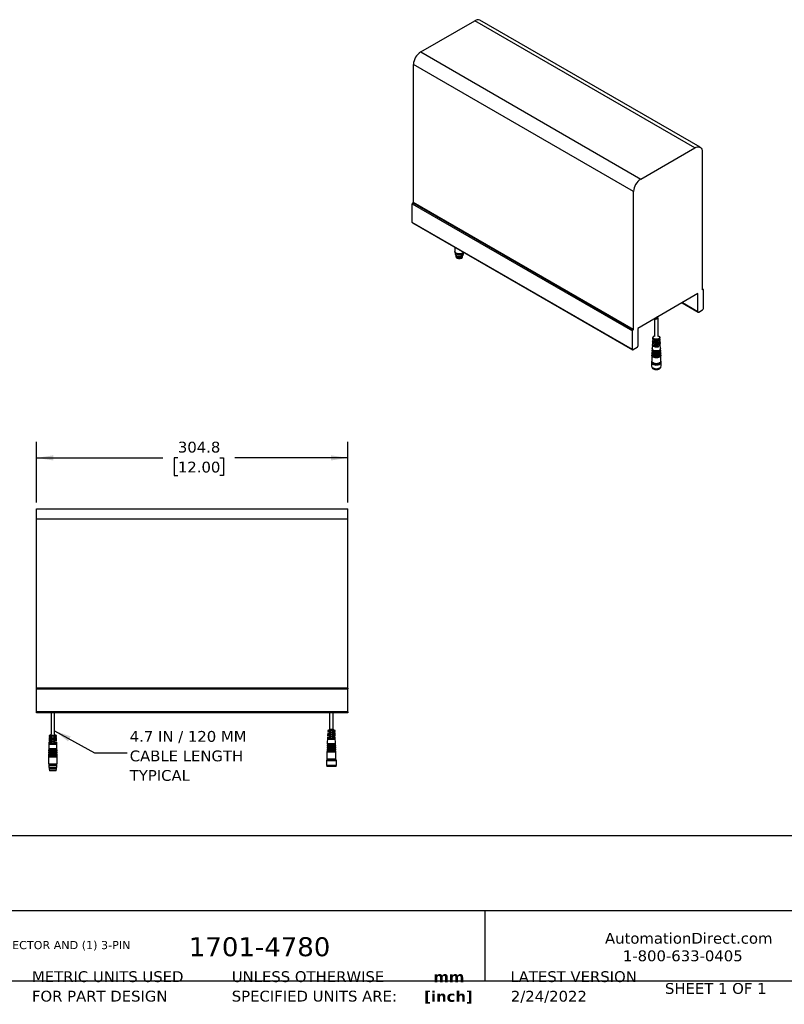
# Model space of a CAD drawing. Header units: millimetres. Extents: x 34 to 2457, y 34 to 1886.
# Tile 2 of 4: x 630 to 1379, y 34 to 998. Entities that reach past the tile are written whole.
import ezdxf

# ---------------------------------------------------------------- set-up
doc = ezdxf.new("R2010")
doc.units = ezdxf.units.MM
doc.header["$LTSCALE"] = 5
doc.linetypes.add('SLD-Solid', pattern=[0])
doc.layers.add('DIMENSIONS', color=140, linetype='SLD-Solid', lineweight=25)
doc.layers.add('TEXT', color=140, linetype='SLD-Solid', lineweight=25)
doc.styles.add('SLDTEXTSTYLE0', font='VERDANA.TTF')
doc.styles.add('SLDTEXTSTYLE1', font='VERDANAB.TTF')
doc.styles.get("Standard").update_dxf_attribs({"font": 'VERDANA.TTF'})
doc.dimstyles.new('SLDDIMSTYLE1', dxfattribs={"dimtxt": 10.790039, "dimasz": 16.51, "dimexe": 0, "dimexo": 0.0625, "dimgap": 2.69751, "dimtad": 0, "dimtih": 1, "dimtoh": 1, "dimrnd": 1e-09, "dimzin": 12, "dimdsep": 46, "dimtxsty": 'SLDTEXTSTYLE0', "dimsah": 1, "dimcen": 0.09, "dimadec": 0, "dimazin": 3, "dimtfac": 1, "dimtofl": 0, "dimtmove": 0, "dimatfit": 3, "dimfxl": 0, "dimfrac": 2, "dimtolj": 1, "dimtzin": 12, "dimarcsym": 0})
doc.dimstyles.new('SLDDIMSTYLE3', dxfattribs={"dimtxt": 0.18, "dimasz": 16.51, "dimexe": 0, "dimexo": 0.0625, "dimgap": 0, "dimtad": 0, "dimtih": 1, "dimtoh": 1, "dimdec": 0, "dimrnd": 1e-09, "dimzin": 0, "dimdsep": 46, "dimtxsty": 'Standard', "dimsah": 1, "dimcen": 0.09, "dimadec": 0, "dimazin": 0, "dimtfac": 16.51, "dimtdec": 0, "dimtofl": 0, "dimtmove": 0, "dimatfit": 3, "dimfxl": 0, "dimfrac": 2, "dimtolj": 1, "dimtzin": 0, "dimarcsym": 0})

# ---------------------------------------------------------------- blocks, each defined once
blk = doc.blocks.new('SW_NOTE_0')
at = {"layer": 'TEXT', "color": 0, "char_height": 7.9375, "attachment_point": 1, "style": 'SLDTEXTSTYLE0'}
for s, insert in [('ASO SAFETY SOLUTIONS SAFETY CONTACT BUMPER, 100 X 200MM, 1FT LENGTH, (1) 3-PIN MALE M8 CONNECTOR AND (1) 3-PIN ', (0, 10.08)), ('FEMALE M8 CONNECTOR, 4.7IN/120MM CABLE LENGTH. ALUMINUM MOUNTING RAIL INCLUDED.', (0, -5.5))]:
    blk.add_mtext(s, dxfattribs=dict(at, insert=insert))
blk = doc.blocks.new('SW_NOTE_0_1')
at = {"layer": 'TEXT', "color": 0, "char_height": 10.583, "attachment_point": 2, "style": 'SLDTEXTSTYLE1'}
for s, insert in [('mm', (14.22, 13.44)), ('[inch]', (13.8, -5.67))]:
    blk.add_mtext(s, dxfattribs=dict(at, insert=insert))
blk = doc.blocks.new('SW_NOTE_0_2')
at = {"layer": 'TEXT', "color": 0, "char_height": 10.5833, "attachment_point": 1, "style": 'SLDTEXTSTYLE0'}
for s, insert in [('UNLESS OTHERWISE ', (0, 13.44)), ('SPECIFIED UNITS ARE:', (0, -5.67))]:
    blk.add_mtext(s, dxfattribs=dict(at, insert=insert))
blk = doc.blocks.new('SW_NOTE_0_6')
at = {"layer": 'TEXT', "color": 0, "char_height": 10.5833, "attachment_point": 1, "style": 'SLDTEXTSTYLE0'}
for s, insert in [('METRIC UNITS USED ', (0, 13.44)), ('FOR PART DESIGN', (0, -5.67))]:
    blk.add_mtext(s, dxfattribs=dict(at, insert=insert))
blk = doc.blocks.new('_D_6')
at = {"layer": 'DIMENSIONS'}
for p, q in [((646.85, 525.53), (646.85, 585.05)), ((951.65, 525.53), (951.65, 585.05)), ((646.85, 569.18), (770.68, 569.18)), ((785.3, 569.18), (781.68, 569.18)), ((781.68, 569.18), (781.68, 552.03)), ((826.34, 569.18), (829.96, 569.18)), ((829.96, 569.18), (829.96, 552.03)), ((951.65, 569.18), (840.96, 569.18)), ((781.68, 552.03), (785.3, 552.03)), ((829.96, 552.03), (826.34, 552.03))]:
    blk.add_line(p, q, dxfattribs=at)
for points in [[(646.85, 569.18), (663.36, 566.64), (663.36, 571.72)], [(951.65, 569.18), (935.14, 571.72), (935.14, 566.64)]]:
    blk.add_solid(points, dxfattribs=at)
at = {"layer": 'DIMENSIONS', "char_height": 10.583, "attachment_point": 1, "style": 'SLDTEXTSTYLE0'}
for s, insert in [('304.8', (785.3, 585.04)), ('12.00', (785.3, 565.47))]:
    blk.add_mtext(s, dxfattribs=dict(at, insert=insert))
blk = doc.blocks.new('SW_NOTE_0_7')
at = {"layer": 'TEXT', "color": 0, "attachment_point": 1, "style": 'SLDTEXTSTYLE0'}
for s, insert, char_height in [('4.7 IN / 120 MM', (2.66, 21.41), 10.5833), ('CABLE LENGTH', (2.66, 2.3), 10.5833), ('TYPICAL', (2.66, -16.81), 10.583)]:
    blk.add_mtext(s, dxfattribs=dict(at, insert=insert, char_height=char_height))

msp = doc.modelspace()

# ---------------------------------------------------------------- linework, layer by layer
for p, q in [((1023.01, 966.627), (1076.043, 997.242)), ((1291.57, 872.821), (1076.043, 997.242)), ((1296.569, 873.316), (1081.043, 997.737)), ((1023.01, 966.627), (1238.537, 842.206)), ((1231.465, 829.959), (1015.939, 954.379)), ((1015.939, 819.242), (1015.939, 954.379)), ((1238.537, 842.206), (1291.57, 872.821)), ((1298.641, 868.738), (1298.641, 733.6)), ((1231.465, 694.821), (1231.465, 829.959)), ((1014.791, 817.97), (1230.317, 693.549)), ((1014.791, 799.798), (1014.791, 817.97)), ((1015.321, 818.889), (1015.939, 819.242)), ((1230.847, 694.468), (1015.321, 818.889)), ((1231.465, 694.821), (1015.939, 819.242)), ((1230.317, 675.377), (1014.791, 799.798)), ((1014.998, 799.34), (1230.524, 674.92)), ((1056.441, 775.416), (1056.441, 771.39)), ((1056.841, 770.332), (1056.841, 769.022)), ((1057.341, 767.904), (1057.341, 767.634)), ((1057.354, 767.456), (1057.592, 765.906)), ((1058.012, 767.39), (1058.436, 767.145)), ((1063.245, 767.145), (1063.67, 767.39)), ((1064.089, 765.906), (1064.327, 767.456)), ((1064.341, 767.634), (1064.341, 767.904)), ((1064.841, 769.022), (1064.841, 770.332)), ((1299.634, 733.999), (1298.641, 734.572)), ((1299.259, 733.961), (1298.641, 734.318)), ((1299.259, 733.961), (1298.641, 733.6)), ((1299.789, 715.483), (1299.789, 733.655)), ((1294.486, 729.977), (1235.62, 695.995)), ((1294.486, 712.422), (1294.486, 729.977)), ((1278.988, 721.03), (1294.693, 711.964)), ((1279.281, 721.199), (1294.486, 712.422)), ((1295.193, 712.013), (1299.082, 714.258)), ((1251.989, 705.444), (1251.989, 687.999)), ((1253.693, 706.426), (1252.907, 705.972)), ((1254.493, 706.888), (1253.693, 706.426)), ((1255.279, 707.341), (1254.493, 706.888)), ((1255.489, 707.463), (1255.489, 707.465)), ((1255.489, 687.999), (1255.489, 706.308)), ((1231.465, 694.821), (1230.847, 694.468)), ((1235.62, 695.995), (1235.62, 678.439)), ((1230.317, 675.377), (1230.317, 693.549)), ((1250.171, 685.245), (1250.127, 684.43)), ((1250.267, 687.04), (1250.223, 686.224)), ((1250.779, 685.065), (1250.741, 684.063)), ((1251.989, 688.417), (1251.618, 688.202)), ((1251.839, 684.452), (1251.801, 683.451)), ((1255.861, 688.202), (1255.489, 688.417)), ((1257.256, 686.224), (1257.212, 687.04)), ((1257.352, 684.43), (1257.308, 685.245)), ((1234.913, 677.214), (1231.024, 674.969)), ((1249.647, 675.451), (1249.603, 674.636)), ((1249.883, 679.861), (1249.69, 676.266)), ((1249.897, 675.452), (1249.896, 675.437)), ((1249.979, 681.656), (1249.935, 680.84)), ((1250.075, 683.451), (1250.031, 682.635)), ((1250.64, 681.392), (1250.602, 680.39)), ((1251.7, 680.779), (1251.663, 679.778)), ((1251.663, 679.778), (1252.887, 680.484)), ((1251.801, 683.451), (1253.048, 684.17)), ((1254.512, 682.327), (1255.747, 681.614)), ((1254.672, 678.642), (1255.885, 677.941)), ((1255.747, 681.614), (1255.709, 682.616)), ((1255.885, 677.941), (1255.848, 678.943)), ((1256.77, 683.228), (1256.807, 682.226)), ((1256.908, 679.555), (1256.946, 678.554)), ((1257.448, 682.635), (1257.404, 683.451)), ((1257.544, 680.84), (1257.5, 681.656)), ((1257.582, 675.437), (1257.582, 675.452)), ((1257.788, 676.266), (1257.596, 679.861)), ((1257.876, 674.636), (1257.832, 675.451)), ((1249.339, 669.667), (1249.339, 663.952)), ((1249.385, 670.561), (1249.341, 669.746)), ((1249.472, 672.191), (1249.429, 671.376)), ((1249.559, 673.821), (1249.516, 673.006)), ((1249.809, 673.813), (1249.809, 673.807)), ((1257.67, 673.807), (1257.669, 673.813)), ((1257.963, 673.006), (1257.919, 673.821)), ((1258.05, 671.376), (1258.006, 672.191)), ((1258.137, 669.746), (1258.094, 670.561)), ((1258.139, 663.952), (1258.139, 669.667)), ((1248.939, 662.89), (1248.939, 659.297)), ((1249.239, 663.543), (1249.239, 663.135)), ((1249.239, 658.333), (1249.239, 658.317)), ((1250.345, 657.338), (1250.557, 657.216)), ((1250.557, 656.481), (1250.628, 656.44)), ((1256.851, 656.44), (1256.922, 656.481)), ((1256.922, 657.216), (1257.134, 657.338)), ((1258.239, 663.135), (1258.239, 663.543)), ((1258.239, 658.317), (1258.239, 658.333)), ((1258.539, 659.297), (1258.539, 662.89)), ((646.85, 519.18), (951.65, 519.18)), ((646.85, 509.18), (646.85, 519.18)), ((951.65, 509.18), (951.65, 519.18)), ((951.65, 509.18), (646.85, 509.18)), ((646.85, 343.685), (646.85, 509.18)), ((951.65, 343.685), (951.65, 509.18)), ((646.85, 342.935), (646.85, 343.685)), ((951.65, 343.685), (646.85, 343.685)), ((646.85, 342.935), (951.65, 342.935)), ((646.85, 320.68), (646.85, 342.935)), ((951.65, 343.685), (951.65, 342.935)), ((951.65, 320.68), (951.65, 342.935)), ((646.85, 319.68), (646.85, 320.68)), ((951.65, 320.68), (646.85, 320.68)), ((951.65, 319.68), (646.85, 319.68)), ((661.1, 319.68), (661.1, 298.78)), ((664.6, 298.78), (664.6, 319.68)), ((933.9, 319.68), (933.9, 303.58)), ((937.4, 303.58), (937.4, 319.68)), ((951.65, 320.68), (951.65, 319.68)), ((932.079, 300.13), (931.94, 296.93)), ((932.114, 299.13), (932.061, 297.93)), ((932.079, 300.13), (934.9, 300.13)), ((932.114, 299.13), (939.185, 299.13)), ((932.175, 302.33), (932.132, 301.33)), ((934.9, 301.33), (932.132, 301.33)), ((939.124, 302.33), (932.175, 302.33)), ((933.9, 303.58), (932.65, 302.33)), ((933.9, 301.33), (933.9, 300.13)), ((933.95, 303.63), (937.35, 303.63)), ((934.9, 301.33), (934.9, 300.13)), ((936.4, 301.33), (939.168, 301.33)), ((936.4, 301.33), (936.4, 300.13)), ((939.22, 300.13), (936.4, 300.13)), ((938.65, 302.33), (937.4, 303.58)), ((937.4, 300.13), (937.4, 301.33)), ((939.168, 301.33), (939.124, 302.33)), ((939.239, 297.93), (939.185, 299.13)), ((939.36, 296.93), (939.22, 300.13)), ((659.087, 290.93), (658.799, 284.322)), ((659.118, 289.93), (659.065, 288.73)), ((662.1, 290.93), (659.087, 290.93)), ((659.118, 289.93), (666.581, 289.93)), ((659.279, 295.33), (659.14, 292.13)), ((659.14, 292.13), (662.1, 292.13)), ((659.314, 294.33), (659.261, 293.13)), ((666.439, 293.13), (659.261, 293.13)), ((662.1, 295.33), (659.279, 295.33)), ((659.314, 294.33), (666.385, 294.33)), ((659.375, 297.53), (659.332, 296.53)), ((659.332, 296.53), (662.1, 296.53)), ((662.85, 297.53), (659.375, 297.53)), ((661.1, 298.78), (659.85, 297.53)), ((661.1, 296.53), (661.1, 295.33)), ((661.1, 292.13), (661.1, 290.93)), ((662.1, 295.33), (662.1, 296.53)), ((662.1, 290.93), (662.1, 292.13)), ((666.324, 297.53), (662.85, 297.53)), ((666.368, 296.53), (663.6, 296.53)), ((663.6, 295.33), (663.6, 296.53)), ((663.6, 295.33), (666.42, 295.33)), ((666.56, 292.13), (663.6, 292.13)), ((663.6, 290.93), (663.6, 292.13)), ((663.6, 290.93), (666.612, 290.93)), ((665.85, 297.53), (664.6, 298.78)), ((664.6, 295.33), (664.6, 296.53)), ((664.6, 290.93), (664.6, 292.13)), ((666.368, 296.53), (666.324, 297.53)), ((666.439, 293.13), (666.385, 294.33)), ((666.56, 292.13), (666.42, 295.33)), ((666.635, 288.73), (666.581, 289.93)), ((666.901, 284.322), (666.612, 290.93)), ((931.887, 295.73), (931.599, 289.122)), ((931.918, 294.73), (931.865, 293.53)), ((939.435, 293.53), (931.865, 293.53)), ((931.887, 295.73), (934.9, 295.73)), ((931.918, 294.73), (939.381, 294.73)), ((934.9, 296.93), (931.94, 296.93)), ((939.239, 297.93), (932.061, 297.93)), ((933.9, 296.93), (933.9, 295.73)), ((934.9, 296.93), (934.9, 295.73)), ((936.4, 296.93), (939.36, 296.93)), ((936.4, 296.93), (936.4, 295.73)), ((939.412, 295.73), (936.4, 295.73)), ((937.4, 295.73), (937.4, 296.93)), ((939.435, 293.53), (939.381, 294.73)), ((939.701, 289.122), (939.412, 295.73)), ((658.668, 281.325), (658.624, 280.326)), ((658.624, 280.326), (658.874, 280.315)), ((662.85, 280.326), (658.624, 280.326)), ((658.668, 281.325), (667.032, 281.325)), ((658.755, 283.323), (658.711, 282.324)), ((658.711, 282.324), (658.961, 282.313)), ((662.85, 282.324), (658.711, 282.324)), ((658.755, 283.323), (666.944, 283.323)), ((658.799, 284.322), (659.048, 284.311)), ((662.85, 284.322), (658.799, 284.322)), ((658.874, 280.315), (658.831, 279.327)), ((666.825, 280.315), (658.874, 280.315)), ((658.961, 282.313), (658.918, 281.325)), ((666.738, 282.313), (658.961, 282.313)), ((659.048, 284.311), (659.005, 283.323)), ((666.651, 284.311), (659.048, 284.311)), ((666.635, 288.73), (659.065, 288.73)), ((666.901, 284.322), (662.85, 284.322)), ((666.988, 282.324), (662.85, 282.324)), ((667.075, 280.326), (662.85, 280.326)), ((666.651, 284.311), (666.901, 284.322)), ((666.694, 283.323), (666.651, 284.311)), ((666.738, 282.313), (666.988, 282.324)), ((666.781, 281.325), (666.738, 282.313)), ((666.825, 280.315), (667.075, 280.326)), ((666.869, 279.327), (666.825, 280.315)), ((666.988, 282.324), (666.944, 283.323)), ((667.075, 280.326), (667.032, 281.325)), ((931.293, 282.129), (931.25, 281.13)), ((931.25, 281.13), (931.25, 274.13)), ((940.05, 281.13), (931.25, 281.13)), ((931.293, 282.129), (935.65, 282.129)), ((931.381, 284.127), (931.337, 283.128)), ((931.337, 283.128), (931.587, 283.117)), ((939.962, 283.128), (931.337, 283.128)), ((931.381, 284.127), (935.65, 284.127)), ((931.468, 286.125), (931.424, 285.126)), ((931.424, 285.126), (931.674, 285.115)), ((939.875, 285.126), (931.424, 285.126)), ((931.468, 286.125), (935.65, 286.125)), ((931.555, 288.123), (931.511, 287.124)), ((931.511, 287.124), (931.761, 287.113)), ((939.788, 287.124), (931.511, 287.124)), ((931.587, 283.117), (931.544, 282.129)), ((931.555, 288.123), (935.65, 288.123)), ((935.65, 283.117), (931.587, 283.117)), ((931.599, 289.122), (931.848, 289.111)), ((939.701, 289.122), (931.599, 289.122)), ((931.674, 285.115), (931.631, 284.127)), ((935.65, 285.115), (931.674, 285.115)), ((931.761, 287.113), (931.718, 286.125)), ((935.65, 287.113), (931.761, 287.113)), ((931.848, 289.111), (931.805, 288.123)), ((935.65, 289.111), (931.848, 289.111)), ((939.451, 289.111), (935.65, 289.111)), ((935.65, 288.123), (939.744, 288.123)), ((939.538, 287.113), (935.65, 287.113)), ((935.65, 286.125), (939.832, 286.125)), ((939.625, 285.115), (935.65, 285.115)), ((935.65, 284.127), (939.919, 284.127)), ((939.713, 283.117), (935.65, 283.117)), ((935.65, 282.129), (940.006, 282.129)), ((939.451, 289.111), (939.701, 289.122)), ((939.494, 288.123), (939.451, 289.111)), ((939.538, 287.113), (939.788, 287.124)), ((939.581, 286.125), (939.538, 287.113)), ((939.625, 285.115), (939.875, 285.126)), ((939.669, 284.127), (939.625, 285.115)), ((939.713, 283.117), (939.962, 283.128)), ((939.756, 282.129), (939.713, 283.117)), ((939.788, 287.124), (939.744, 288.123)), ((939.875, 285.126), (939.832, 286.125)), ((939.962, 283.128), (939.919, 284.127)), ((940.05, 281.13), (940.006, 282.129)), ((940.05, 274.13), (940.05, 281.13)), ((658.493, 277.329), (658.45, 276.33)), ((658.45, 276.33), (658.45, 269.33)), ((662.85, 276.33), (658.45, 276.33)), ((658.493, 277.329), (667.206, 277.329)), ((658.581, 279.327), (658.537, 278.328)), ((658.537, 278.328), (658.787, 278.317)), ((662.85, 278.328), (658.537, 278.328)), ((658.581, 279.327), (667.119, 279.327)), ((658.787, 278.317), (658.744, 277.329)), ((666.913, 278.317), (658.787, 278.317)), ((667.162, 278.328), (662.85, 278.328)), ((667.25, 276.33), (662.85, 276.33)), ((666.913, 278.317), (667.162, 278.328)), ((666.956, 277.329), (666.913, 278.317)), ((667.162, 278.328), (667.119, 279.327)), ((667.25, 276.33), (667.206, 277.329)), ((667.25, 269.33), (667.25, 276.33)), ((931.15, 273.13), (930.85, 272.83)), ((930.85, 272.83), (930.85, 268.43)), ((930.85, 272.83), (940.45, 272.83)), ((931.65, 274.13), (931.15, 273.63)), ((931.15, 273.63), (931.15, 273.13)), ((931.15, 273.63), (940.15, 273.63)), ((931.15, 273.13), (940.15, 273.13)), ((940.05, 274.13), (931.25, 274.13)), ((940.15, 273.63), (939.65, 274.13)), ((940.15, 273.13), (940.15, 273.63)), ((940.45, 272.83), (940.15, 273.13)), ((940.45, 268.43), (940.45, 272.83)), ((667.25, 269.33), (658.45, 269.33)), ((659.45, 268.83), (658.85, 268.23)), ((658.85, 268.23), (658.85, 266.43)), ((658.85, 268.23), (666.85, 268.23)), ((658.85, 266.43), (659.45, 265.83)), ((658.85, 266.43), (666.85, 266.43)), ((659.45, 265.33), (659.35, 265.23)), ((659.35, 265.23), (659.35, 264.73)), ((659.35, 265.23), (666.35, 265.23)), ((659.35, 264.73), (659.589, 262.817)), ((659.35, 264.73), (666.35, 264.73)), ((659.45, 269.33), (659.45, 268.83)), ((659.45, 268.83), (666.25, 268.83)), ((659.45, 265.83), (659.45, 265.33)), ((659.45, 265.83), (666.25, 265.83)), ((659.45, 265.33), (666.25, 265.33)), ((666.111, 262.817), (659.589, 262.817)), ((666.111, 262.817), (666.35, 264.73)), ((666.25, 268.83), (666.25, 269.33)), ((666.85, 268.23), (666.25, 268.83)), ((666.25, 265.83), (666.85, 266.43)), ((666.25, 265.33), (666.25, 265.83)), ((666.35, 265.23), (666.25, 265.33)), ((666.35, 264.73), (666.35, 265.23)), ((666.85, 266.43), (666.85, 268.23)), ((930.85, 268.43), (931.15, 268.13)), ((930.85, 268.43), (940.45, 268.43)), ((931.15, 268.13), (931.15, 267.23)), ((931.15, 268.13), (940.15, 268.13)), ((931.15, 267.23), (931.25, 267.13)), ((931.15, 267.23), (940.15, 267.23)), ((940.05, 267.13), (931.25, 267.13)), ((940.05, 267.13), (940.15, 267.23)), ((940.15, 268.13), (940.45, 268.43)), ((940.15, 267.23), (940.15, 268.13))]:
    msp.add_line(p, q)
at = {"flags": 128}
for points in [[(1291.57, 872.821), (1292.797, 873.406), (1293.988, 873.725), (1295.105, 873.768), (1296.115, 873.535), (1296.986, 873.032), (1297.693, 872.274), (1298.214, 871.285), (1298.533, 870.094), (1298.641, 868.738)], [(1063.952, 769.594), (1063.041, 769.191), (1061.979, 768.937), (1060.841, 768.85), (1059.702, 768.937), (1058.641, 769.191), (1057.729, 769.594), (1057.03, 770.12), (1056.591, 770.733), (1056.441, 771.39)], [(1056.841, 769.022), (1056.899, 768.63), (1057.228, 768.031), (1057.826, 767.505), (1058.647, 767.091), (1059.631, 766.821), (1060.704, 766.714), (1061.788, 766.779), (1062.801, 767.01), (1063.669, 767.389)], [(1056.852, 770.318), (1056.899, 770.1), (1057.228, 769.5), (1057.826, 768.974), (1058.647, 768.561), (1059.631, 768.291), (1060.704, 768.184), (1061.788, 768.249), (1062.801, 768.479), (1063.669, 768.859)], [(1057.341, 767.634), (1057.35, 767.49), (1057.561, 766.928), (1058.039, 766.423), (1058.743, 766.017), (1059.617, 765.741), (1060.591, 765.619), (1061.585, 765.66), (1062.518, 765.861), (1063.315, 766.205)], [(1057.35, 767.895), (1057.561, 767.336), (1058.039, 766.832), (1058.743, 766.425), (1059.617, 766.149), (1060.591, 766.027), (1061.585, 766.068), (1062.518, 766.269), (1063.315, 766.614)], [(1057.503, 767.75), (1057.724, 767.339), (1058.264, 766.844), (1059.032, 766.462), (1059.961, 766.228), (1060.968, 766.163), (1061.964, 766.271), (1062.86, 766.545), (1063.576, 766.959), (1064.05, 767.476), (1064.178, 767.75)], [(1063.146, 764.741), (1062.321, 764.395), (1061.351, 764.213), (1060.33, 764.213), (1059.36, 764.395), (1058.535, 764.741), (1057.935, 765.218), (1057.62, 765.778), (1057.592, 765.906)], [(1064.96, 770.498), (1064.651, 770.12), (1063.952, 769.594)], [(1252.907, 704.817), (1253.201, 704.987), (1253.513, 705.167), (1253.833, 705.352), (1254.149, 705.535), (1254.452, 705.709), (1254.731, 705.87), (1254.977, 706.012), (1255.181, 706.13), (1255.338, 706.221), (1255.441, 706.28), (1255.487, 706.307), (1255.489, 706.308)], [(1250.127, 684.43), (1250.127, 684.305), (1250.322, 683.686), (1250.828, 683.129), (1251.598, 682.684), (1252.563, 682.392), (1253.635, 682.28), (1254.716, 682.356), (1255.709, 682.616)], [(1250.779, 685.065), (1250.348, 685.621), (1250.223, 686.224)], [(1255.489, 688.711), (1256.196, 688.396), (1256.789, 687.939), (1257.134, 687.404), (1257.205, 686.835), (1256.995, 686.277), (1256.521, 685.776), (1255.821, 685.372), (1254.954, 685.099), (1253.987, 684.977), (1253.001, 685.018), (1252.074, 685.218), (1251.283, 685.56), (1250.69, 686.017), (1250.344, 686.552), (1250.274, 687.121), (1250.484, 687.679), (1250.958, 688.18), (1251.657, 688.584), (1251.989, 688.711)], [(1255.861, 688.203), (1256.412, 687.764), (1256.702, 687.249), (1256.702, 686.707), (1256.412, 686.192), (1255.861, 685.753), (1255.101, 685.435), (1254.209, 685.268), (1253.27, 685.268), (1252.377, 685.435), (1251.618, 685.753), (1251.066, 686.192), (1250.776, 686.707), (1250.776, 687.249), (1251.066, 687.764), (1251.618, 688.202)], [(1257.179, 685.735), (1257.308, 685.119), (1257.114, 684.509), (1256.615, 683.96), (1255.855, 683.522), (1254.904, 683.233), (1253.848, 683.121), (1252.781, 683.196), (1251.801, 683.451)], [(1251.839, 684.452), (1252.804, 684.204), (1253.852, 684.132), (1254.891, 684.242), (1255.825, 684.526), (1256.572, 684.957), (1257.064, 685.497), (1257.256, 686.096), (1257.256, 686.224)], [(1257.788, 676.266), (1257.788, 676.114), (1257.601, 675.486), (1257.127, 674.911), (1256.402, 674.431), (1255.479, 674.082), (1254.428, 673.889), (1253.325, 673.867), (1252.253, 674.018), (1251.292, 674.33), (1250.511, 674.78), (1249.971, 675.336), (1249.71, 675.954), (1249.69, 676.266)], [(1255.885, 677.941), (1254.934, 677.674), (1253.893, 677.567), (1252.84, 677.626), (1251.854, 677.849), (1251.011, 678.217), (1250.372, 678.704), (1249.987, 679.273), (1249.884, 679.881), (1250.004, 680.351)], [(1257.582, 675.437), (1257.582, 675.293), (1257.404, 674.697), (1256.954, 674.151), (1256.266, 673.696), (1255.391, 673.364), (1254.393, 673.181), (1253.346, 673.161), (1252.329, 673.304), (1251.416, 673.6), (1250.676, 674.028), (1250.163, 674.555), (1249.915, 675.142), (1249.896, 675.437)], [(1249.935, 680.84), (1250.039, 680.258), (1250.419, 679.698), (1251.048, 679.219), (1251.878, 678.856), (1252.848, 678.636), (1253.884, 678.577), (1254.91, 678.682), (1255.848, 678.943)], [(1255.747, 681.614), (1254.739, 681.349), (1253.64, 681.269), (1252.55, 681.383), (1251.568, 681.68), (1250.785, 682.132), (1250.271, 682.698), (1250.074, 683.328), (1250.201, 683.94)], [(1250.844, 673.706), (1251.733, 673.317), (1252.77, 673.081), (1253.879, 673.015), (1254.978, 673.125), (1255.985, 673.401), (1256.826, 673.824), (1257.437, 674.363), (1257.774, 674.976), (1257.813, 675.619), (1257.749, 675.858)], [(1257.376, 682.145), (1257.499, 681.669), (1257.396, 681.078), (1257.021, 680.526), (1256.4, 680.053), (1255.581, 679.695), (1254.624, 679.478), (1253.601, 679.418), (1252.589, 679.521), (1251.663, 679.778)], [(1251.7, 680.779), (1252.721, 680.509), (1253.835, 680.428), (1254.94, 680.542), (1255.936, 680.842), (1256.73, 681.301), (1257.25, 681.875), (1257.448, 682.513), (1257.448, 682.635)], [(1258.137, 669.746), (1258.139, 669.667), (1257.989, 669.01), (1257.55, 668.397), (1256.851, 667.871), (1255.939, 667.468), (1254.878, 667.214), (1253.739, 667.127), (1252.601, 667.214), (1251.539, 667.468), (1250.628, 667.871), (1249.929, 668.397), (1249.489, 669.01), (1249.339, 669.667), (1249.341, 669.746)], [(1258.05, 671.376), (1258.052, 671.299), (1257.905, 670.655), (1257.474, 670.054), (1256.789, 669.538), (1255.896, 669.143), (1254.856, 668.894), (1253.739, 668.809), (1252.623, 668.894), (1251.583, 669.143), (1250.69, 669.538), (1250.004, 670.054), (1249.574, 670.655), (1249.427, 671.299), (1249.429, 671.376)], [(1257.963, 673.006), (1257.965, 672.93), (1257.821, 672.299), (1257.399, 671.711), (1256.727, 671.206), (1255.852, 670.818), (1254.833, 670.574), (1253.739, 670.491), (1252.646, 670.574), (1251.627, 670.818), (1250.751, 671.206), (1250.08, 671.711), (1249.658, 672.299), (1249.514, 672.93), (1249.516, 673.006)], [(1257.876, 674.636), (1257.878, 674.562), (1257.737, 673.944), (1257.323, 673.367), (1256.666, 672.873), (1255.808, 672.493), (1254.81, 672.254), (1253.739, 672.173), (1252.668, 672.254), (1251.67, 672.493), (1250.813, 672.873), (1250.155, 673.367), (1249.742, 673.944), (1249.601, 674.562), (1249.603, 674.636)], [(1257.844, 670.547), (1257.844, 670.393), (1257.654, 669.757), (1257.173, 669.174), (1256.438, 668.687), (1255.503, 668.333), (1254.437, 668.138), (1253.319, 668.116), (1252.233, 668.269), (1251.258, 668.585), (1250.467, 669.042), (1249.919, 669.605), (1249.654, 670.232), (1249.635, 670.547)], [(1257.757, 672.177), (1257.756, 672.027), (1257.57, 671.404), (1257.1, 670.833), (1256.381, 670.357), (1255.466, 670.01), (1254.422, 669.819), (1253.328, 669.798), (1252.265, 669.947), (1251.311, 670.257), (1250.537, 670.704), (1250, 671.255), (1249.741, 671.868), (1249.722, 672.177)], [(1257.67, 673.807), (1257.669, 673.66), (1257.487, 673.051), (1257.027, 672.492), (1256.324, 672.026), (1255.428, 671.687), (1254.407, 671.5), (1253.337, 671.479), (1252.297, 671.626), (1251.363, 671.929), (1250.606, 672.366), (1250.081, 672.905), (1249.828, 673.505), (1249.809, 673.807)], [(1250.659, 668.705), (1251.561, 668.305), (1252.612, 668.054), (1253.739, 667.968), (1254.867, 668.054), (1255.918, 668.305), (1256.82, 668.705), (1257.512, 669.226), (1257.947, 669.832), (1258.096, 670.483), (1258.014, 670.968)], [(1250.721, 670.372), (1251.605, 669.98), (1252.634, 669.734), (1253.739, 669.65), (1254.844, 669.734), (1255.874, 669.98), (1256.758, 670.372), (1257.437, 670.882), (1257.863, 671.477), (1258.008, 672.115), (1257.926, 672.598)], [(1250.782, 672.039), (1251.648, 671.655), (1252.657, 671.414), (1253.739, 671.332), (1254.822, 671.414), (1255.83, 671.655), (1256.696, 672.039), (1257.361, 672.539), (1257.779, 673.121), (1257.921, 673.746), (1257.837, 674.228)], [(1248.939, 659.297), (1248.961, 659.037), (1249.223, 658.359), (1249.769, 657.74), (1250.565, 657.219), (1251.56, 656.828), (1252.692, 656.593), (1253.89, 656.528), (1255.079, 656.636), (1256.183, 656.912), (1257.133, 657.338)], [(1249.289, 663.928), (1249.13, 663.663), (1248.942, 662.977), (1249.055, 662.286), (1249.463, 661.632), (1250.139, 661.058), (1251.041, 660.598), (1252.113, 660.283), (1253.288, 660.131), (1254.49, 660.153), (1255.646, 660.347), (1256.681, 660.701), (1257.532, 661.192), (1258.145, 661.79), (1258.48, 662.457), (1258.518, 663.151), (1258.256, 663.829), (1258.19, 663.928)], [(1249.239, 663.135), (1249.348, 662.568), (1249.73, 661.956), (1250.364, 661.417), (1251.21, 660.986), (1252.215, 660.691), (1253.316, 660.549), (1254.443, 660.569), (1255.527, 660.751), (1256.497, 661.082), (1257.295, 661.543), (1257.869, 662.103), (1258.184, 662.729), (1258.239, 663.135)], [(1249.239, 658.317), (1249.259, 658.073), (1249.505, 657.437), (1250.017, 656.857), (1250.763, 656.369), (1251.696, 656.003), (1252.758, 655.782), (1253.881, 655.721), (1254.995, 655.823), (1256.03, 656.081), (1256.921, 656.481)], [(1249.339, 664.088), (1249.242, 663.625), (1249.348, 662.977), (1249.73, 662.364), (1250.364, 661.825), (1251.21, 661.395), (1252.215, 661.099), (1253.316, 660.957), (1254.443, 660.978), (1255.527, 661.159), (1256.497, 661.491), (1257.295, 661.951), (1257.869, 662.512), (1258.184, 663.137), (1258.219, 663.788), (1258.139, 664.088)], [(1258.139, 663.952), (1257.989, 663.294), (1257.55, 662.682), (1256.851, 662.156), (1255.939, 661.752), (1254.878, 661.498), (1253.739, 661.412), (1252.601, 661.498), (1251.539, 661.752), (1250.628, 662.156), (1249.929, 662.682), (1249.489, 663.294), (1249.339, 663.952)]]:
    msp.add_lwpolyline(points, dxfattribs=at)
for centre, radius, start, end in [((1078.957, 993.308), 4.895, 64.78089, 126.529568), ((1031.227, 953.718), 15.302, 122.476304, 177.523696), ((1246.753, 829.297), 15.302, 122.476304, 177.523696), ((1015.942, 817.918), 1.153, 122.605478, 177.394522), ((1015.281, 799.744), 0.493, 173.701152, 234.986667), ((1060.841, 771.646), 5.103, 241.887219, 298.107406), ((1062.477, 766.246), 1.647, 293.967956, 348.083141), ((1062.577, 768.243), 1.789, 294.392109, 348.780242), ((1062.617, 767.788), 1.73, 293.795339, 354.88452), ((1062.808, 770.735), 2.064, 294.657756, 348.343903), ((1062.856, 769.209), 1.993, 294.062653, 354.617206), ((1299.466, 733.708), 0.328, 350.785963, 129.203285), ((1298.254, 715.553), 1.537, 302.605478, 357.394522), ((1294.917, 712.352), 0.437, 170.785963, 309.203285), ((1231.468, 693.497), 1.153, 122.605478, 177.394522), ((1251.546, 685.169), 1.368, 155.580142, 233.961205), ((1255.905, 684.389), 1.447, 306.678905, 1.617902), ((1230.748, 675.307), 0.437, 170.785963, 309.203285), ((1234.085, 678.509), 1.537, 302.605478, 357.394522), ((1251.488, 675.404), 1.815, 165.495841, 249.236016), ((1251.427, 681.574), 1.443, 156.653055, 235.114009), ((1251.522, 682.594), 1.491, 178.435829, 233.742492), ((1255.987, 683.373), 1.41, 305.590958, 23.722953), ((1255.988, 680.81), 1.556, 306.255148, 1.11698), ((1256.106, 679.777), 1.484, 304.467314, 22.743307), ((1251.361, 670.522), 1.948, 166.760125, 248.870416), ((1251.408, 672.151), 1.907, 166.452303, 248.891617), ((1251.454, 673.781), 1.867, 166.131128, 248.913516), ((1253.739, 663.245), 6.817, 242.171336, 297.828664), ((1253.739, 662.267), 6.606, 241.898038, 298.096587), ((1256.079, 658.476), 2.166, 292.886437, 355.793422), ((1256.235, 659.467), 2.311, 292.886437, 355.793422)]:
    msp.add_arc(centre, radius, start, end)
for centre, major_axis, ratio, start_param, end_param in [((1253.739, 706.114), (-1.237, 2.143), 0.5773346, 1.451373, 1.8605074), ((1253.739, 706.453), (1.75, 1.01), 0.0000704, 5.7874982, 8.3495875), ((1253.244, 706.972), (-0.424, 0.735), 0.5773346, 2.5346046, 3.9269502), ((1254.234, 705.257), (-0.424, 0.735), 0.5773346, 5.0521853, 7.5141041), ((1254.234, 706.738), (0.6, 0.346), 0.0000704, 5.1579096, 8.9791761), ((1253.739, 706.114), (-1.237, 2.143), 0.5773346, 4.4225966, 4.8310062)]:
    msp.add_ellipse(centre, major_axis=major_axis, ratio=ratio, start_param=start_param, end_param=end_param)
for points, knots in [([(1063.076, 764.71), (1062.847, 764.599), (1062.329, 764.345), (1061.446, 764.185), (1060.606, 764.166), (1059.898, 764.241), (1059.199, 764.418), (1058.59, 764.699), (1058.19, 764.967), (1058.061, 765.146), (1058.033, 765.186)], [0, 0, 0, 0, 0.1500637, 0.3398808, 0.4509629, 0.5714484, 0.6991333, 0.8307478, 0.9623623, 1, 1, 1, 1]), ([(1063.076, 764.71), (1063.092, 764.701), (1063.11, 764.698), (1063.136, 764.71), (1063.145, 764.725), (1063.146, 764.741)], [0, 0, 0, 0, 0.5, 0.5, 1, 1, 1, 1]), ([(659.688, 262.73), (659.666, 262.73), (659.641, 262.738), (659.603, 262.771), (659.592, 262.795), (659.589, 262.817)], [0, 0, 0, 0, 0.5, 0.5, 1, 1, 1, 1]), ([(666.011, 262.73), (666.034, 262.73), (666.059, 262.738), (666.097, 262.771), (666.108, 262.795), (666.111, 262.817)], [0, 0, 0, 0, 0.5, 0.5, 1, 1, 1, 1])]:
    msp.add_open_spline(points, degree=3, knots=knots)
at = {"layer": 'TEXT'}
for p, q in [((2457.45, 199.135), (57.15, 199.135)), ((2457.45, 125.73), (57.15, 125.73)), ((1085.818, 125.73), (1085.818, 57.15)), ((57.15, 57.15), (2457.45, 57.15))]:
    msp.add_line(p, q, dxfattribs=at)

# ---------------------------------------------------------------- block references
for name, p in [('SW_NOTE_0_7', (735.475, 280.408)), ('SW_NOTE_0', (39.829, 86.117)), ('SW_NOTE_0_6', (642.392, 53.177)), ('SW_NOTE_0_2', (838.04, 53.177)), ('SW_NOTE_0_1', (1036.43, 52.93))]:
    msp.add_blockref(name, p, dxfattribs=at)

# ---------------------------------------------------------------- texts
at = {"layer": 'TEXT', "style": 'SLDTEXTSTYLE0'}
for s, insert, char_height, attachment_point in [('1701-4780', (796.039, 99.853), 18.5208, 1), ('AutomationDirect.com', (1203.475, 104.182), 10.58333, 1), ('1-800-633-0405', (1220.958, 86.985), 10.58333, 1), ('LATEST VERSION', (1172.761, 66.619), 10.58333, 2), ('2/24/2022', (1148.507, 47.415), 10.5833, 2), ('SHEET 1 OF 1', (1262.206, 55.057), 10.58333, 1)]:
    msp.add_mtext(s, dxfattribs=dict(at, insert=insert, char_height=char_height, attachment_point=attachment_point))

# ---------------------------------------------------------------- dimensions: what is measured, and where the dimension line sits
at = {"layer": 'DIMENSIONS'}
dim = msp.add_linear_dim(base=(951.65, 569.18), p1=(646.85, 519.18), p2=(951.65, 519.18), dimstyle='SLDDIMSTYLE1', dxfattribs=at)
dim.commit()
dim.dimension.update_dxf_attribs({"geometry": '_D_6', "text_midpoint": (805.821, 569.18), "dimtype": 160})

# ---------------------------------------------------------------- leaders
at = {"layer": 'TEXT'}
msp.add_leader([(664.6, 302.039), (703.725, 280.408), (735.475, 280.408)], dimstyle='SLDDIMSTYLE3', dxfattribs=at)

doc.saveas('drawing.dxf')
